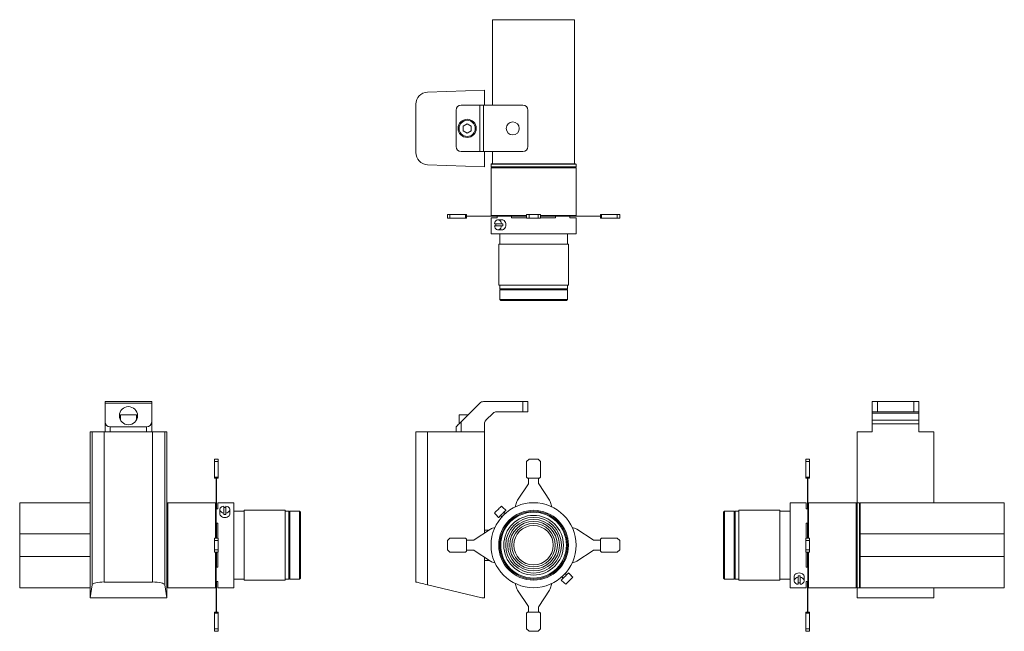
# Model space of a CAD drawing. Header units: millimetres. Extents: x -222 to 751, y 4 to 609.
import ezdxf

# ---------------------------------------------------------------- set-up
doc = ezdxf.new("R2010")
doc.units = ezdxf.units.MM

msp = doc.modelspace()

# ---------------------------------------------------------------- linework, layer by layer
at = {"color": 7, "linetype": 'Continuous', "lineweight": 15}
for p, q in [((326.37, 608.67), (245.37, 608.67)), ((245.37, 524.17), (245.37, 608.67)), ((326.37, 466.17), (326.37, 608.67)), ((181.03, 537.04), (237.27, 539.11)), ((237.27, 524.17), (237.27, 539.11)), ((169.47, 477.29), (169.47, 525.05)), ((209.27, 519.17), (209.27, 483.17)), ((214.27, 524.17), (232.81, 524.17)), ((232.81, 524.17), (232.81, 478.17)), ((232.81, 524.17), (236.34, 524.17)), ((236.34, 524.17), (236.34, 478.17)), ((236.34, 524.17), (275.27, 524.17)), ((280.27, 519.17), (280.27, 483.17)), ((220.27, 505.84), (216.22, 503.5)), ((216.22, 503.5), (216.22, 498.83)), ((216.22, 498.83), (220.27, 496.49)), ((224.32, 503.5), (220.27, 505.84)), ((220.27, 496.49), (224.32, 498.83)), ((224.32, 498.83), (224.32, 503.5)), ((214.27, 478.17), (232.81, 478.17)), ((232.81, 478.17), (236.34, 478.17)), ((236.34, 478.17), (275.27, 478.17)), ((237.27, 463.22), (237.27, 478.17)), ((245.37, 466.17), (245.37, 478.17)), ((237.27, 463.22), (181.03, 465.29)), ((244.37, 466.17), (243.87, 465.67)), ((243.87, 465.67), (243.87, 463.17)), ((243.87, 465.67), (327.87, 465.67)), ((243.87, 463.17), (244.37, 462.67)), ((243.87, 463.17), (327.87, 463.17)), ((244.37, 462.67), (243.87, 462.17)), ((243.87, 462.17), (243.87, 414.97)), ((243.87, 462.17), (327.87, 462.17)), ((244.37, 466.17), (245.37, 466.17)), ((244.37, 462.67), (327.37, 462.67)), ((245.37, 466.17), (326.37, 466.17)), ((326.37, 466.17), (327.37, 466.17)), ((327.87, 465.67), (327.37, 466.17)), ((327.37, 462.67), (327.87, 463.17)), ((327.87, 462.17), (327.37, 462.67)), ((327.87, 463.17), (327.87, 465.67)), ((327.87, 414.97), (327.87, 462.17)), ((200.71, 412.37), (200.71, 416.17)), ((203.21, 416.17), (200.71, 416.17)), ((203.21, 412.37), (200.71, 412.37)), ((203.21, 412.37), (203.21, 416.17)), ((218.71, 416.17), (203.21, 416.17)), ((218.71, 412.37), (203.21, 412.37)), ((218.71, 412.37), (218.71, 416.17)), ((219.71, 416.17), (218.71, 416.17)), ((219.71, 412.37), (218.71, 412.37)), ((219.71, 412.37), (219.71, 416.17)), ((226.47, 414.47), (219.71, 414.47)), ((226.47, 414.27), (219.71, 414.27)), ((226.47, 414.27), (226.47, 414.47)), ((227.03, 414.47), (226.47, 414.47)), ((227.03, 414.27), (226.47, 414.27)), ((227.03, 414.27), (227.03, 414.47)), ((243.22, 414.47), (227.03, 414.47)), ((243.22, 414.27), (227.03, 414.27)), ((243.22, 414.27), (243.22, 414.47)), ((244.41, 414.47), (243.22, 414.47)), ((244.41, 414.27), (243.22, 414.27)), ((243.87, 414.97), (244.37, 414.47)), ((243.87, 414.97), (278.87, 414.97)), ((243.87, 412.67), (243.87, 396.87)), ((249.97, 412.67), (243.87, 412.67)), ((244.41, 414.27), (244.41, 414.47)), ((248.36, 414.47), (244.41, 414.47)), ((249.97, 414.27), (244.41, 414.27)), ((248.36, 414.47), (249.97, 414.47)), ((249.97, 414.47), (249.97, 412.67)), ((249.97, 414.47), (264.07, 414.47)), ((254.9, 410.87), (250.66, 410.87)), ((264.07, 412.67), (264.07, 414.47)), ((264.07, 414.47), (267.44, 414.47)), ((264.27, 414.27), (264.07, 414.27)), ((278.87, 412.67), (264.07, 412.67)), ((264.27, 414.27), (264.27, 414.47)), ((264.77, 414.27), (264.27, 414.27)), ((264.77, 414.27), (264.77, 414.47)), ((265.27, 414.27), (264.77, 414.27)), ((265.27, 414.27), (265.27, 414.47)), ((265.77, 414.27), (265.27, 414.27)), ((265.77, 414.27), (265.77, 414.47)), ((269.41, 414.27), (265.77, 414.27)), ((269.41, 414.47), (267.44, 414.47)), ((269.41, 414.27), (269.41, 414.47)), ((269.99, 414.47), (269.41, 414.47)), ((269.99, 414.27), (269.41, 414.27)), ((269.99, 414.27), (269.99, 414.47)), ((278.87, 414.47), (269.99, 414.47)), ((278.87, 414.27), (269.99, 414.27)), ((278.87, 412.37), (278.87, 416.17)), ((281.37, 416.17), (278.87, 416.17)), ((281.37, 412.37), (278.87, 412.37)), ((281.37, 412.37), (281.37, 416.17)), ((290.37, 416.17), (281.37, 416.17)), ((290.37, 412.37), (281.37, 412.37)), ((290.37, 412.37), (290.37, 416.17)), ((292.87, 416.17), (290.37, 416.17)), ((292.87, 412.37), (290.37, 412.37)), ((292.87, 412.37), (292.87, 416.17)), ((292.87, 414.97), (327.87, 414.97)), ((301.75, 414.47), (292.87, 414.47)), ((301.75, 414.27), (292.87, 414.27)), ((307.67, 412.67), (292.87, 412.67)), ((301.75, 414.27), (301.75, 414.47)), ((302.33, 414.47), (301.75, 414.47)), ((302.33, 414.27), (301.75, 414.27)), ((302.33, 414.27), (302.33, 414.47)), ((304.3, 414.47), (302.33, 414.47)), ((305.97, 414.27), (302.33, 414.27)), ((304.3, 414.47), (307.67, 414.47)), ((305.97, 414.27), (305.97, 414.47)), ((306.47, 414.27), (305.97, 414.27)), ((306.47, 414.27), (306.47, 414.47)), ((306.97, 414.27), (306.47, 414.27)), ((306.97, 414.27), (306.97, 414.47)), ((307.47, 414.27), (306.97, 414.27)), ((307.47, 414.27), (307.47, 414.47)), ((307.67, 414.27), (307.47, 414.27)), ((307.67, 414.47), (307.67, 412.67)), ((307.67, 414.47), (321.77, 414.47)), ((321.77, 412.67), (321.77, 414.47)), ((321.77, 414.47), (323.38, 414.47)), ((327.33, 414.27), (321.77, 414.27)), ((327.87, 412.67), (321.77, 412.67)), ((327.33, 414.47), (323.38, 414.47)), ((327.33, 414.27), (327.33, 414.47)), ((328.53, 414.47), (327.33, 414.47)), ((328.53, 414.27), (327.33, 414.27)), ((327.37, 414.47), (327.87, 414.97)), ((327.87, 396.87), (327.87, 412.67)), ((328.53, 414.27), (328.53, 414.47)), ((344.72, 414.47), (328.53, 414.47)), ((344.72, 414.27), (328.53, 414.27)), ((344.72, 414.27), (344.72, 414.47)), ((345.27, 414.47), (344.72, 414.47)), ((345.27, 414.27), (344.72, 414.27)), ((345.27, 414.27), (345.27, 414.47)), ((352.03, 414.47), (345.27, 414.47)), ((352.03, 414.27), (345.27, 414.27)), ((352.03, 412.37), (352.03, 416.17)), ((353.03, 416.17), (352.03, 416.17)), ((353.03, 412.37), (352.03, 412.37)), ((353.03, 412.37), (353.03, 416.17)), ((368.53, 416.17), (353.03, 416.17)), ((368.53, 412.37), (353.03, 412.37)), ((368.53, 412.37), (368.53, 416.17)), ((371.03, 416.17), (368.53, 416.17)), ((371.03, 412.37), (368.53, 412.37)), ((371.03, 412.37), (371.03, 416.17)), ((247.19, 406.87), (254.12, 406.87)), ((254.12, 404.87), (247.19, 404.87)), ((250.66, 400.87), (254.9, 400.87)), ((254.12, 406.87), (255.54, 406.87)), ((255.54, 404.87), (254.12, 404.87)), ((285.87, 396.87), (243.87, 396.87)), ((252.37, 396.87), (252.37, 386.67)), ((327.87, 396.87), (285.87, 396.87)), ((319.37, 386.67), (319.37, 396.87)), ((251.37, 386.67), (251.37, 346.17)), ((320.37, 386.67), (251.37, 386.67)), ((320.37, 346.17), (320.37, 386.67)), ((320.37, 346.17), (251.37, 346.17)), ((252.37, 346.17), (252.37, 342.67)), ((252.37, 342.67), (252.87, 342.17)), ((252.37, 342.67), (261.77, 342.67)), ((252.87, 342.17), (252.37, 341.67)), ((252.37, 341.67), (252.37, 331.97)), ((252.37, 341.67), (261.77, 341.67)), ((252.87, 342.17), (262.13, 342.17)), ((261.77, 342.67), (319.37, 342.67)), ((261.77, 341.67), (319.37, 341.67)), ((262.13, 342.17), (318.87, 342.17)), ((318.87, 342.17), (319.37, 342.67)), ((319.37, 341.67), (318.87, 342.17)), ((319.37, 342.67), (319.37, 346.17)), ((319.37, 331.97), (319.37, 341.67)), ((252.37, 331.97), (253.37, 330.97)), ((252.37, 331.97), (261.77, 331.97)), ((262.49, 330.97), (253.37, 330.97)), ((261.77, 331.97), (319.37, 331.97)), ((318.37, 330.97), (262.49, 330.97)), ((318.37, 330.97), (319.37, 331.97)), ((-137.6, 231.03), (-91.6, 231.03)), ((-137.6, 229.57), (-137.6, 231.03)), ((-137.6, 229.57), (-91.6, 229.57)), ((-137.6, 211.03), (-137.6, 229.57)), ((-91.6, 229.57), (-91.6, 231.03)), ((-91.6, 211.03), (-91.6, 229.57)), ((214.27, 211.03), (232.81, 229.57)), ((236.34, 231.03), (275.27, 231.03)), ((275.27, 221.03), (275.27, 231.03)), ((275.27, 231.03), (280.27, 231.03)), ((280.27, 231.03), (280.27, 221.03)), ((620.7, 221.03), (620.7, 231.03)), ((620.7, 231.03), (625.7, 231.03)), ((625.7, 231.03), (625.7, 221.03)), ((661.7, 231.03), (625.7, 231.03)), ((661.7, 221.03), (661.7, 231.03)), ((661.7, 231.03), (666.7, 231.03)), ((666.7, 231.03), (666.7, 221.03)), ((-122.6, 218.03), (-122.6, 212.91)), ((-122.6, 218.03), (-106.6, 218.03)), ((-106.6, 212.91), (-106.6, 218.03)), ((212.27, 218.03), (212.27, 209.03)), ((212.27, 218.03), (221.27, 218.03)), ((245.81, 219.57), (238.74, 212.5)), ((275.27, 221.03), (249.34, 221.03)), ((280.27, 221.03), (275.27, 221.03)), ((625.7, 221.03), (620.7, 221.03)), ((620.7, 221.03), (620.7, 219.57)), ((666.7, 219.57), (620.7, 219.57)), ((620.7, 219.57), (620.7, 212.5)), ((661.7, 221.03), (625.7, 221.03)), ((666.7, 221.03), (661.7, 221.03)), ((666.7, 221.03), (666.7, 219.57)), ((666.7, 219.57), (666.7, 212.5)), ((-137.6, 201.03), (-137.6, 211.03)), ((-132.6, 206.03), (-96.6, 206.03)), ((-132.6, 206.03), (-132.6, 201.03)), ((-96.6, 201.03), (-96.6, 206.03)), ((-91.6, 211.03), (-91.6, 201.03)), ((209.27, 201.03), (209.27, 206.03)), ((214.27, 211.03), (214.27, 201.03)), ((237.27, 208.96), (237.27, 201.03)), ((666.7, 212.5), (620.7, 212.5)), ((620.7, 212.5), (620.7, 208.96)), ((666.7, 208.96), (620.7, 208.96)), ((620.7, 208.96), (620.7, 201.03)), ((666.7, 212.5), (666.7, 208.96)), ((666.7, 208.96), (666.7, 201.03)), ((-152.55, 201.03), (-152.55, 37.03)), ((-150.47, 201.03), (-152.55, 201.03)), ((-150.47, 49.87), (-150.47, 201.03)), ((-150.47, 201.03), (-138.48, 201.03)), ((-138.48, 201.03), (-138.48, 52.63)), ((-90.72, 201.03), (-138.48, 201.03)), ((-90.72, 52.63), (-90.72, 201.03)), ((-90.72, 201.03), (-78.73, 201.03)), ((-78.73, 201.03), (-78.73, 49.87)), ((-76.66, 201.03), (-78.73, 201.03)), ((-76.66, 37.03), (-76.66, 201.03)), ((169.47, 52.63), (169.47, 201.03)), ((169.47, 201.03), (181.03, 201.03)), ((181.03, 201.03), (181.03, 49.87)), ((237.27, 201.03), (181.03, 201.03)), ((237.27, 100.98), (237.27, 201.03)), ((605.75, 131.03), (605.75, 201.03)), ((605.75, 201.03), (620.7, 201.03)), ((666.7, 201.03), (681.64, 201.03)), ((681.64, 201.03), (681.64, 131.03)), ((-25.8, 174.19), (-29.6, 174.19)), ((-29.6, 174.19), (-29.6, 171.69)), ((-25.8, 171.69), (-29.6, 171.69)), ((-29.6, 171.69), (-29.6, 156.19)), ((-25.8, 174.19), (-25.8, 171.69)), ((-25.8, 171.69), (-25.8, 156.19)), ((281.37, 174.19), (278.87, 171.69)), ((278.87, 171.69), (278.87, 156.19)), ((290.37, 174.19), (281.37, 174.19)), ((292.87, 171.69), (290.37, 174.19)), ((292.87, 156.19), (292.87, 171.69)), ((554.9, 174.19), (558.7, 174.19)), ((554.9, 171.69), (554.9, 174.19)), ((554.9, 156.19), (554.9, 171.69)), ((554.9, 171.69), (558.7, 171.69)), ((558.7, 171.69), (558.7, 174.19)), ((558.7, 156.19), (558.7, 171.69)), ((-25.8, 156.19), (-29.6, 156.19)), ((-29.6, 156.19), (-29.6, 155.19)), ((-25.8, 156.19), (-25.8, 155.19)), ((278.87, 156.19), (279.87, 155.19)), ((291.87, 155.19), (292.87, 156.19)), ((554.9, 155.19), (554.9, 156.19)), ((554.9, 156.19), (558.7, 156.19)), ((558.7, 155.19), (558.7, 156.19)), ((-25.8, 155.19), (-29.6, 155.19)), ((-27.9, 155.19), (-27.9, 150.14)), ((-27.7, 150.14), (-27.9, 150.14)), ((-27.9, 150.14), (-27.9, 149.59)), ((-27.7, 149.59), (-27.9, 149.59)), ((-27.9, 149.59), (-27.9, 133.4)), ((-27.7, 155.19), (-27.7, 150.14)), ((-27.7, 150.14), (-27.7, 149.59)), ((-27.7, 149.59), (-27.7, 133.4)), ((280.71, 149.59), (269.99, 133.4)), ((279.87, 155.19), (291.87, 155.19)), ((280.87, 155.19), (280.87, 150.14)), ((290.87, 150.14), (290.87, 155.19)), ((301.75, 133.4), (291.04, 149.59)), ((554.9, 155.19), (558.7, 155.19)), ((556.8, 150.14), (556.8, 155.19)), ((556.8, 150.14), (557, 150.14)), ((556.8, 149.59), (556.8, 150.14)), ((556.8, 149.59), (557, 149.59)), ((556.8, 133.4), (556.8, 149.59)), ((557, 150.14), (557, 155.19)), ((557, 149.59), (557, 150.14)), ((557, 133.4), (557, 149.59)), ((-152.55, 131.03), (-222.1, 131.03)), ((-222.1, 131.03), (-222.1, 100.16)), ((-76.6, 131.03), (-76.66, 131.03)), ((-76.1, 130.53), (-76.6, 131.03)), ((-76.6, 47.03), (-76.6, 131.03)), ((-75.6, 131.03), (-76.1, 130.53)), ((-76.1, 47.53), (-76.1, 130.53)), ((-28.4, 131.03), (-75.6, 131.03)), ((-75.6, 47.03), (-75.6, 131.03)), ((-27.9, 130.53), (-28.4, 131.03)), ((-28.4, 96.03), (-28.4, 131.03)), ((-27.7, 133.4), (-27.9, 133.4)), ((-27.9, 133.4), (-27.9, 132.21)), ((-27.9, 132.21), (-27.9, 126.22)), ((-27.7, 132.21), (-27.9, 132.21)), ((-27.7, 133.4), (-27.7, 132.21)), ((-27.7, 132.21), (-27.7, 124.93)), ((-10.3, 131.03), (-26.1, 131.03)), ((-26.1, 131.03), (-26.1, 124.93)), ((-20.3, 120.78), (-20.3, 127.71)), ((-18.3, 127.71), (-18.3, 120.78)), ((-10.3, 131.03), (-10.3, 47.03)), ((255.54, 126.3), (254.12, 127.71)), ((269.41, 132.21), (267.66, 126.88)), ((304.08, 126.88), (302.33, 132.21)), ((555.2, 131.03), (539.4, 131.03)), ((539.4, 47.03), (539.4, 131.03)), ((555.2, 124.93), (555.2, 131.03)), ((556.8, 133.4), (557, 133.4)), ((556.8, 132.21), (556.8, 133.4)), ((556.8, 132.21), (557, 132.21)), ((556.8, 124.93), (556.8, 132.21)), ((557, 132.21), (557, 133.4)), ((557, 126.22), (557, 132.21)), ((557.5, 131.03), (557, 130.53)), ((604.7, 131.03), (557.5, 131.03)), ((557.5, 131.03), (557.5, 96.03)), ((605.2, 130.53), (604.7, 131.03)), ((604.7, 131.03), (604.7, 47.03)), ((605.7, 131.03), (605.2, 130.53)), ((605.2, 130.53), (605.2, 47.53)), ((608.2, 131.03), (605.7, 131.03)), ((605.7, 131.03), (605.7, 47.03)), ((608.7, 130.53), (608.2, 131.03)), ((608.2, 131.03), (608.2, 47.03)), ((751.2, 131.03), (608.7, 131.03)), ((608.7, 131.03), (608.7, 100.16)), ((751.2, 100.16), (751.2, 131.03)), ((-27.9, 124.93), (-27.9, 126.22)), ((-27.9, 110.83), (-27.9, 124.93)), ((-26.1, 124.93), (-27.9, 124.93)), ((-24.3, 124.25), (-24.3, 120)), ((-20.3, 119.37), (-20.3, 120.78)), ((-18.3, 120.78), (-18.3, 119.37)), ((-14.3, 120), (-14.3, 124.25)), ((-0.1, 122.53), (-10.3, 122.53)), ((40.4, 123.53), (-0.1, 123.53)), ((-0.1, 123.53), (-0.1, 54.53)), ((40.4, 123.53), (40.4, 54.53)), ((43.9, 122.53), (40.4, 122.53)), ((44.4, 122.03), (43.9, 122.53)), ((43.9, 112.3), (43.9, 122.53)), ((44.9, 122.53), (44.4, 122.03)), ((44.4, 111.95), (44.4, 122.03)), ((54.6, 122.53), (44.9, 122.53)), ((44.9, 112.3), (44.9, 122.53)), ((55.6, 121.53), (54.6, 122.53)), ((54.6, 112.3), (54.6, 122.53)), ((55.6, 121.53), (55.6, 111.61)), ((247.19, 120.78), (248.61, 119.37)), ((248.54, 119.3), (251.36, 116.47)), ((253.2, 118.31), (254.52, 116.99)), ((258.44, 123.54), (255.61, 126.37)), ((257.92, 120.38), (256.6, 121.7)), ((474.5, 122.53), (473.5, 121.53)), ((473.5, 56.53), (473.5, 121.53)), ((484.2, 122.53), (474.5, 122.53)), ((474.5, 122.53), (474.5, 55.53)), ((484.7, 122.03), (484.2, 122.53)), ((484.2, 122.53), (484.2, 55.53)), ((485.2, 122.53), (484.7, 122.03)), ((484.7, 122.03), (484.7, 56.03)), ((488.7, 122.53), (485.2, 122.53)), ((485.2, 122.53), (485.2, 55.53)), ((529.2, 123.53), (488.7, 123.53)), ((488.7, 65.07), (488.7, 123.53)), ((529.2, 65.07), (529.2, 123.53)), ((539.4, 122.53), (529.2, 122.53)), ((557, 124.93), (555.2, 124.93)), ((557, 126.22), (557, 124.93)), ((557, 124.93), (557, 110.83)), ((-27.9, 106.79), (-27.9, 110.83)), ((-27.9, 110.83), (-26.1, 110.83)), ((-27.7, 110), (-27.9, 110)), ((-27.7, 109.76), (-27.9, 109.76)), ((-27.7, 110.83), (-27.7, 110)), ((-27.7, 110), (-27.7, 109.76)), ((-27.7, 109.76), (-27.7, 105.49)), ((-26.1, 110.83), (-26.1, 96.03)), ((43.9, 55.53), (43.9, 112.3)), ((44.4, 56.03), (44.4, 111.95)), ((44.9, 55.53), (44.9, 112.3)), ((54.6, 55.53), (54.6, 112.3)), ((55.6, 111.61), (55.6, 56.53)), ((555.2, 110.83), (557, 110.83)), ((555.2, 96.03), (555.2, 110.83)), ((556.8, 110), (556.8, 110.83)), ((556.8, 110), (557, 110)), ((556.8, 109.76), (556.8, 110)), ((556.8, 109.76), (557, 109.76)), ((556.8, 105.49), (556.8, 109.76)), ((557, 110.83), (557, 106.79)), ((-152.55, 100.16), (-222.1, 100.16)), ((-222.1, 100.16), (-222.1, 77.91)), ((-27.9, 106.79), (-27.9, 105.49)), ((-27.7, 105.49), (-27.9, 105.49)), ((-27.9, 105.49), (-27.9, 104.91)), ((-27.7, 104.91), (-27.9, 104.91)), ((-27.9, 104.91), (-27.9, 96.03)), ((-27.7, 105.49), (-27.7, 104.91)), ((-27.7, 104.91), (-27.7, 96.03)), ((243.22, 104.91), (227.03, 94.2)), ((241.89, 104.03), (237.27, 104.03)), ((247.71, 106.58), (244.41, 105.49)), ((327.33, 105.49), (324.03, 106.58)), ((344.72, 94.2), (328.53, 104.91)), ((556.8, 105.49), (557, 105.49)), ((556.8, 104.91), (556.8, 105.49)), ((556.8, 104.91), (557, 104.91)), ((556.8, 96.03), (556.8, 104.91)), ((557, 105.49), (557, 106.79)), ((557, 104.91), (557, 105.49)), ((557, 96.03), (557, 104.91)), ((608.7, 98.09), (608.7, 100.16)), ((608.7, 100.16), (751.2, 100.16)), ((608.7, 98.09), (608.7, 79.98)), ((751.2, 77.91), (751.2, 100.16)), ((-25.8, 96.03), (-29.6, 96.03)), ((-29.6, 96.03), (-29.6, 93.53)), ((-25.8, 93.53), (-29.6, 93.53)), ((-29.6, 93.53), (-29.6, 84.53)), ((-25.8, 96.03), (-25.8, 93.53)), ((-25.8, 93.53), (-25.8, 84.53)), ((203.21, 96.03), (200.71, 93.53)), ((200.71, 93.53), (200.71, 84.53)), ((218.71, 96.03), (203.21, 96.03)), ((219.71, 95.03), (218.71, 96.03)), ((219.71, 83.03), (219.71, 95.03)), ((226.47, 94.03), (219.71, 94.03)), ((352.03, 94.03), (345.27, 94.03)), ((353.03, 96.03), (352.03, 95.03)), ((352.03, 95.03), (352.03, 83.03)), ((368.53, 96.03), (353.03, 96.03)), ((371.03, 93.53), (368.53, 96.03)), ((371.03, 84.53), (371.03, 93.53)), ((554.9, 96.03), (558.7, 96.03)), ((554.9, 93.53), (554.9, 96.03)), ((554.9, 84.53), (554.9, 93.53)), ((554.9, 93.53), (558.7, 93.53)), ((558.7, 93.53), (558.7, 96.03)), ((558.7, 84.53), (558.7, 93.53)), ((-222.1, 77.91), (-222.1, 47.03)), ((-152.55, 77.91), (-222.1, 77.91)), ((-25.8, 84.53), (-29.6, 84.53)), ((-29.6, 84.53), (-29.6, 82.03)), ((-25.8, 82.03), (-29.6, 82.03)), ((-28.4, 47.03), (-28.4, 82.03)), ((-27.9, 82.03), (-27.9, 73.16)), ((-27.7, 82.03), (-27.7, 73.16)), ((-26.1, 82.03), (-26.1, 67.23)), ((-25.8, 84.53), (-25.8, 82.03)), ((200.71, 84.53), (203.21, 82.03)), ((203.21, 82.03), (218.71, 82.03)), ((218.71, 82.03), (219.71, 83.03)), ((219.71, 84.03), (226.47, 84.03)), ((227.03, 83.87), (243.22, 73.16)), ((328.53, 73.16), (344.72, 83.87)), ((345.27, 84.03), (352.03, 84.03)), ((352.03, 83.03), (353.03, 82.03)), ((353.03, 82.03), (368.53, 82.03)), ((368.53, 82.03), (371.03, 84.53)), ((554.9, 82.03), (554.9, 84.53)), ((554.9, 84.53), (558.7, 84.53)), ((554.9, 82.03), (558.7, 82.03)), ((555.2, 67.23), (555.2, 82.03)), ((556.8, 73.16), (556.8, 82.03)), ((557, 73.16), (557, 82.03)), ((557.5, 82.03), (557.5, 47.03)), ((558.7, 82.03), (558.7, 84.53)), ((608.7, 77.91), (608.7, 79.98)), ((608.7, 77.91), (751.2, 77.91)), ((608.7, 77.91), (608.7, 47.03)), ((751.2, 47.03), (751.2, 77.91)), ((-27.7, 73.16), (-27.9, 73.16)), ((-27.9, 73.16), (-27.9, 72.58)), ((-27.7, 72.58), (-27.9, 72.58)), ((-27.9, 72.58), (-27.9, 71.28)), ((-27.9, 67.23), (-27.9, 71.28)), ((-27.7, 68.31), (-27.9, 68.31)), ((-27.7, 73.16), (-27.7, 72.58)), ((-27.7, 72.58), (-27.7, 68.31)), ((-27.7, 68.31), (-27.7, 68.07)), ((237.27, 37.03), (237.27, 77.09)), ((237.27, 74.03), (241.89, 74.03)), ((244.41, 72.58), (247.71, 71.49)), ((324.03, 71.49), (327.33, 72.58)), ((556.8, 73.16), (557, 73.16)), ((556.8, 72.58), (556.8, 73.16)), ((556.8, 72.58), (557, 72.58)), ((556.8, 68.31), (556.8, 72.58)), ((556.8, 68.31), (557, 68.31)), ((556.8, 68.07), (556.8, 68.31)), ((557, 72.58), (557, 73.16)), ((557, 71.28), (557, 72.58)), ((557, 71.28), (557, 67.23)), ((-27.7, 68.07), (-27.9, 68.07)), ((-27.9, 53.13), (-27.9, 67.23)), ((-26.1, 67.23), (-27.9, 67.23)), ((-27.7, 68.07), (-27.7, 67.23)), ((318.54, 59.76), (317.22, 61.08)), ((323.21, 58.77), (320.38, 61.6)), ((323.21, 58.77), (323.13, 58.7)), ((324.55, 57.28), (323.13, 58.7)), ((488.7, 54.53), (488.7, 65.07)), ((529.2, 54.53), (529.2, 65.07)), ((547.4, 57.28), (547.4, 58.7)), ((549.4, 58.7), (549.4, 57.28)), ((557, 67.23), (555.2, 67.23)), ((556.8, 68.07), (557, 68.07)), ((556.8, 67.23), (556.8, 68.07)), ((557, 67.23), (557, 53.13)), ((-150.47, 49.87), (-152.45, 37.03)), ((-138.48, 52.63), (-90.72, 52.63)), ((-76.75, 37.03), (-78.73, 49.87)), ((-27.9, 51.85), (-27.9, 53.13)), ((-27.9, 53.13), (-26.1, 53.13)), ((-27.9, 51.85), (-27.9, 45.86)), ((-27.7, 53.13), (-27.7, 45.86)), ((-26.1, 53.13), (-26.1, 47.03)), ((-10.3, 55.53), (-0.1, 55.53)), ((-0.1, 54.53), (40.4, 54.53)), ((40.4, 55.53), (43.9, 55.53)), ((43.9, 55.53), (44.4, 56.03)), ((44.4, 56.03), (44.9, 55.53)), ((44.9, 55.53), (54.6, 55.53)), ((54.6, 55.53), (55.6, 56.53)), ((234.77, 37.03), (181.03, 49.87)), ((267.66, 51.19), (269.41, 45.86)), ((302.33, 45.86), (304.08, 51.19)), ((313.31, 54.53), (316.14, 51.7)), ((313.82, 57.69), (315.15, 56.37)), ((316.21, 51.77), (317.62, 50.36)), ((473.5, 56.53), (474.5, 55.53)), ((474.5, 55.53), (484.2, 55.53)), ((484.2, 55.53), (484.7, 56.03)), ((484.7, 56.03), (485.2, 55.53)), ((485.2, 55.53), (488.7, 55.53)), ((488.7, 54.53), (529.2, 54.53)), ((529.2, 55.53), (539.4, 55.53)), ((543.4, 58.06), (543.4, 53.82)), ((547.4, 57.28), (547.4, 50.36)), ((549.4, 50.36), (549.4, 57.28)), ((553.4, 53.82), (553.4, 58.06)), ((555.2, 53.13), (557, 53.13)), ((555.2, 47.03), (555.2, 53.13)), ((556.8, 45.86), (556.8, 53.13)), ((557, 53.13), (557, 51.85)), ((557, 45.86), (557, 51.85)), ((-222.1, 47.03), (-152.55, 47.03)), ((-76.66, 47.03), (-76.6, 47.03)), ((-76.6, 47.03), (-76.1, 47.53)), ((-76.1, 47.53), (-75.6, 47.03)), ((-75.6, 47.03), (-28.4, 47.03)), ((-28.4, 47.03), (-27.9, 47.53)), ((-27.7, 45.86), (-27.9, 45.86)), ((-27.9, 45.86), (-27.9, 44.67)), ((-27.7, 44.67), (-27.9, 44.67)), ((-27.9, 44.67), (-27.9, 28.47)), ((-27.7, 45.86), (-27.7, 44.67)), ((-27.7, 44.67), (-27.7, 28.47)), ((-26.1, 47.03), (-10.3, 47.03)), ((269.99, 44.67), (280.71, 28.47)), ((291.04, 28.47), (301.75, 44.67)), ((539.4, 47.03), (555.2, 47.03)), ((556.8, 45.86), (557, 45.86)), ((556.8, 44.67), (556.8, 45.86)), ((556.8, 44.67), (557, 44.67)), ((556.8, 28.47), (556.8, 44.67)), ((557, 47.53), (557.5, 47.03)), ((557, 44.67), (557, 45.86)), ((557, 28.47), (557, 44.67)), ((557.5, 47.03), (604.7, 47.03)), ((604.7, 47.03), (605.2, 47.53)), ((605.2, 47.53), (605.7, 47.03)), ((605.7, 47.03), (608.2, 47.03)), ((605.75, 37.03), (605.75, 47.03)), ((608.2, 47.03), (608.7, 47.53)), ((608.7, 47.03), (751.2, 47.03)), ((681.64, 47.03), (681.64, 37.03)), ((-152.45, 37.03), (-152.55, 37.03)), ((-76.75, 37.03), (-152.45, 37.03)), ((-76.66, 37.03), (-76.75, 37.03)), ((237.27, 37.03), (234.77, 37.03)), ((681.64, 37.03), (605.75, 37.03)), ((-25.8, 22.87), (-29.6, 22.87)), ((-29.6, 22.87), (-29.6, 21.87)), ((-25.8, 21.87), (-29.6, 21.87)), ((-29.6, 21.87), (-29.6, 6.37)), ((-27.7, 28.47), (-27.9, 28.47)), ((-27.9, 28.47), (-27.9, 27.92)), ((-27.7, 27.92), (-27.9, 27.92)), ((-27.9, 27.92), (-27.9, 22.87)), ((-27.7, 28.47), (-27.7, 27.92)), ((-27.7, 27.92), (-27.7, 22.87)), ((-25.8, 22.87), (-25.8, 21.87)), ((-25.8, 21.87), (-25.8, 6.37)), ((279.87, 22.87), (278.87, 21.87)), ((278.87, 21.87), (278.87, 6.37)), ((291.87, 22.87), (279.87, 22.87)), ((280.87, 27.92), (280.87, 22.87)), ((290.87, 22.87), (290.87, 27.92)), ((292.87, 21.87), (291.87, 22.87)), ((292.87, 6.37), (292.87, 21.87)), ((554.9, 22.87), (558.7, 22.87)), ((554.9, 21.87), (554.9, 22.87)), ((554.9, 6.37), (554.9, 21.87)), ((554.9, 21.87), (558.7, 21.87)), ((556.8, 28.47), (557, 28.47)), ((556.8, 27.92), (556.8, 28.47)), ((556.8, 27.92), (557, 27.92)), ((556.8, 22.87), (556.8, 27.92)), ((557, 27.92), (557, 28.47)), ((557, 22.87), (557, 27.92)), ((558.7, 21.87), (558.7, 22.87)), ((558.7, 6.37), (558.7, 21.87)), ((-25.8, 6.37), (-29.6, 6.37)), ((-29.6, 6.37), (-29.6, 3.87)), ((-25.8, 3.87), (-29.6, 3.87)), ((-25.8, 6.37), (-25.8, 3.87)), ((278.87, 6.37), (281.37, 3.87)), ((281.37, 3.87), (290.37, 3.87)), ((290.37, 3.87), (292.87, 6.37)), ((554.9, 6.37), (558.7, 6.37)), ((554.9, 3.87), (554.9, 6.37)), ((554.9, 3.87), (558.7, 3.87)), ((558.7, 3.87), (558.7, 6.37))]:
    msp.add_line(p, q, dxfattribs=at)
at = {"color": 7, "linetype": 'Continuous', "lineweight": 15, "flags": 128}
for points in [[(247.19, 406.87), (247.47, 408.04), (247.95, 409.08), (248.6, 409.93), (249.37, 410.52), (250.22, 410.83), (251.1, 410.83), (251.95, 410.52), (252.72, 409.93), (253.36, 409.08), (253.84, 408.04), (254.12, 406.87)], [(254.9, 410.87), (255.33, 410.83), (256.15, 410.54), (256.91, 409.98), (257.55, 409.18), (258.03, 408.19), (258.33, 407.06), (258.44, 405.87)], [(254.12, 404.87), (253.84, 403.69), (253.36, 402.65), (252.72, 401.8), (251.95, 401.21), (251.1, 400.9), (250.22, 400.9), (249.37, 401.21), (248.6, 401.8), (247.95, 402.65), (247.47, 403.69), (247.19, 404.87)], [(258.44, 405.87), (258.33, 404.67), (258.03, 403.54), (257.55, 402.55), (256.91, 401.75), (256.15, 401.19), (255.33, 400.9), (254.9, 400.87)], [(209.27, 206.03), (209.37, 206.13), (209.65, 206.41), (210.11, 206.88), (210.74, 207.5), (211.49, 208.26), (212.36, 209.12), (213.3, 210.06), (214.27, 211.03)], [(-20.3, 120.78), (-21.48, 121.06), (-22.52, 121.54), (-23.36, 122.19), (-23.96, 122.96), (-24.26, 123.81), (-24.26, 124.69), (-23.96, 125.54), (-23.36, 126.31), (-22.52, 126.95), (-21.48, 127.43), (-20.3, 127.71)], [(-18.3, 127.71), (-17.13, 127.43), (-16.08, 126.95), (-15.24, 126.31), (-14.65, 125.54), (-14.34, 124.69), (-14.34, 123.81), (-14.65, 122.96), (-15.24, 122.19), (-16.08, 121.54), (-17.13, 121.06), (-18.3, 120.78)], [(254.12, 127.71), (253.84, 127.43), (253.36, 126.95), (252.72, 126.31), (251.95, 125.54), (251.1, 124.69), (250.22, 123.81), (249.37, 122.96), (248.6, 122.19), (247.95, 121.54), (247.47, 121.06), (247.19, 120.78)], [(-14.3, 120), (-14.34, 119.58), (-14.63, 118.75), (-15.19, 118), (-15.99, 117.36), (-16.98, 116.87), (-18.11, 116.57), (-19.3, 116.47), (-20.5, 116.57), (-21.63, 116.87), (-22.62, 117.36), (-23.42, 118), (-23.98, 118.75), (-24.27, 119.58), (-24.3, 120)], [(248.61, 119.37), (248.58, 119.34), (248.55, 119.32), (248.54, 119.3), (248.54, 119.3)], [(258.44, 123.54), (258.33, 123.44), (258.03, 123.14), (257.55, 122.65), (256.91, 122.01), (256.15, 121.26), (255.33, 120.43), (254.47, 119.58), (253.65, 118.75), (252.89, 118), (252.25, 117.36), (251.77, 116.87), (251.47, 116.57), (251.36, 116.47)], [(255.61, 126.37), (255.6, 126.36), (255.59, 126.35), (255.57, 126.33), (255.54, 126.3)], [(320.38, 61.6), (320.28, 61.5), (319.97, 61.19), (319.49, 60.71), (318.85, 60.07), (318.1, 59.32), (317.27, 58.49), (316.42, 57.64), (315.59, 56.81), (314.83, 56.05), (314.2, 55.42), (313.71, 54.93), (313.41, 54.63), (313.31, 54.53), (313.31, 54.53)], [(548.4, 61.6), (547.2, 61.5), (546.07, 61.19), (545.08, 60.71), (544.28, 60.07), (543.72, 59.32), (543.43, 58.49), (543.4, 58.06)], [(553.4, 58.06), (553.36, 58.49), (553.07, 59.32), (552.51, 60.07), (551.71, 60.71), (550.72, 61.19), (549.59, 61.5), (548.4, 61.6)], [(181.03, 49.87), (179.2, 50.31), (177.43, 50.73), (175.75, 51.13), (174.2, 51.5), (172.83, 51.83), (171.66, 52.11), (170.72, 52.34), (170.03, 52.5), (169.61, 52.6), (169.47, 52.63)], [(316.21, 51.77), (316.18, 51.74), (316.15, 51.72), (316.14, 51.7), (316.14, 51.7)], [(324.55, 57.28), (324.27, 57), (323.79, 56.53), (323.15, 55.88), (322.38, 55.11), (321.52, 54.26), (320.65, 53.38), (319.8, 52.53), (319.02, 51.76), (318.38, 51.11), (317.9, 50.64), (317.62, 50.36)], [(547.4, 57.28), (546.22, 57), (545.18, 56.53), (544.33, 55.88), (543.74, 55.11), (543.43, 54.26), (543.43, 53.38), (543.74, 52.53), (544.33, 51.76), (545.18, 51.11), (546.22, 50.64), (547.4, 50.36)], [(549.4, 50.36), (550.57, 50.64), (551.61, 51.11), (552.46, 51.76), (553.05, 52.53), (553.36, 53.38), (553.36, 54.26), (553.05, 55.11), (552.46, 55.88), (551.61, 56.53), (550.57, 57), (549.4, 57.28)]]:
    msp.add_lwpolyline(points, dxfattribs=at)
at = {"color": 7, "linetype": 'Continuous', "lineweight": 15}
for centre, radius in [((220.27, 501.17), 9), ((220.27, 501.17), 8), ((265.27, 501.17), 6.5), ((-114.6, 217.03), 9), ((285.87, 89.03), 42), ((285.87, 89.03), 34.5), ((285.87, 89.03), 33.5), ((285.87, 89.03), 32.5), ((285.87, 89.03), 29.5), ((285.87, 89.03), 27.5), ((285.87, 89.03), 25.5), ((285.87, 89.03), 23.5), ((285.87, 89.03), 21.5), ((285.87, 89.03), 19.5)]:
    msp.add_circle(centre, radius, dxfattribs=at)
for centre, radius, start, end in [((181.47, 525.05), 12, 92.11172, 180), ((214.27, 519.17), 5, 90, 180), ((275.27, 519.17), 5, 0, 90), ((181.47, 477.29), 12, 180, 267.88828), ((214.27, 483.17), 5, 180, 270), ((275.27, 483.17), 5, 270, 0), ((255.57, 405.87), 7.03, 171.82149, 188.17851), ((248.58, 405.87), 7.03, 351.82149, 8.17851), ((236.34, 226.03), 5, 90, 135), ((249.34, 216.03), 5, 90, 135), ((-132.6, 211.03), 5, 180, 270), ((-96.6, 211.03), 5, 270, 0), ((242.27, 208.96), 5, 135, 180), ((279.87, 150.14), 1, 326.51171, 0), ((291.87, 150.14), 1, 180, 213.48829), ((274.16, 130.64), 5, 146.51171, 161.76751), ((297.58, 130.64), 5, 18.23249, 33.48829), ((-19.3, 119.34), 7.03, 81.82201, 98.17799), ((-19.3, 126.33), 7.03, 261.82201, 278.17799), ((245.97, 100.74), 5, 108.23249, 123.48829), ((325.77, 100.74), 5, 56.51171, 71.76751), ((226.47, 95.03), 1, 270, 303.48829), ((345.27, 95.03), 1, 236.51171, 270), ((226.47, 83.03), 1, 56.51171, 90), ((345.27, 83.03), 1, 90, 123.48829), ((245.97, 77.33), 5, 236.51171, 251.76751), ((325.77, 77.33), 5, 288.23249, 303.48829), ((548.4, 51.74), 7.03, 81.82022, 98.17978), ((548.4, 58.73), 7.03, 261.82022, 278.17978), ((274.16, 47.42), 5, 198.23249, 213.48829), ((297.58, 47.42), 5, 326.51171, 341.76751), ((279.87, 27.92), 1, 0, 33.48829), ((291.87, 27.92), 1, 146.51171, 180)]:
    msp.add_arc(centre, radius, start, end, dxfattribs=at)
for centre, start_param, end_param in [((-138.48, 49.77), 1.570796, 3.104736), ((-90.72, 49.77), 0.036856, 1.570796)]:
    msp.add_ellipse(centre, major_axis=(12, 0), ratio=0.238897, start_param=start_param, end_param=end_param, dxfattribs=at)

doc.saveas('drawing.dxf')
